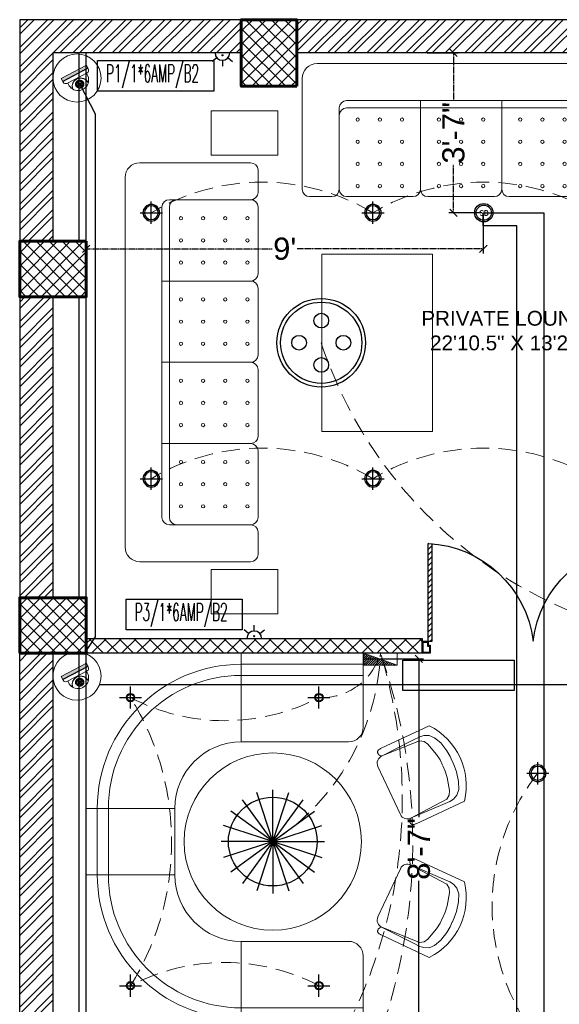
# Model space of a CAD drawing. Header units: inches. Extents: x 130606 to 158499, y 12149 to 19359.
# Tile 5 of 21: x 130668 to 130814, y 18086 to 18352. Entities that reach past the tile are written whole.
import ezdxf
from ezdxf.lldxf.tags import DXFTag

# ---------------------------------------------------------------- set-up
doc = ezdxf.new("R2010")
doc.units = ezdxf.units.IN
doc.header["$MEASUREMENT"] = 0
doc.header["$PDMODE"] = 34
for name, pattern in [('CONTINU', [0, 0]), ('DASH2', [0.375, 0.25, -0.125]), ('DASHED', [0.75, 0.5, -0.25]), ('HIDDEN', [0.375, 0.25, -0.125])]:
    doc.linetypes.add(name, pattern=pattern)
doc.layers.add('15w led', color=7, linetype='Continuous', true_color=0xe600e6)
for name, color, linetype, lineweight in [('6A UPS SOCKET', 5, 'Continuous', 30), ('CAT-6 CABLE', 200, 'CCTV', 25), ('FIRE CABLE', 1, 'FIRE', 30), ('FIRE DIM', 7, 'CONTINU', 25), ('PD_BRICK WALL_115', 134, 'Continuous', 30), ('PD_COLUMN', 2, 'Continuous', 60), ('PD_DOOR', 42, 'Continuous', 25), ('PD_ELEVATION_03', 80, 'Continuous', 25), ('PD_FURNITURE_LOOSE', 20, 'Continuous', 18), ('PD_HATCH', 45, 'Continuous', 9), ('PP-2C X 1.5 SQ.MM (P+N)+1C X 1.5 SQ.MM (E) CU FRLS PVC INSULATION WIRE EMERGENCY CONTROLLING', 1, 'DASH2', 0), ('PP-Electrical_Switchboard', 255, 'Continuous', 0), ('PP-ONE WAY RAW', 92, 'Continuous', 0), ('PP-Text_Switchboard', 7, 'Continuous', 0), ('SH-CCTV Dome', 6, 'Continuous', 30), ('SMOKE DEDUCTOR', 76, 'Continuous', 30), ("Text_6Amp. SockET's", 7, 'Continuous', 0)]:
    doc.layers.add(name, color=color, linetype=linetype, lineweight=lineweight)
doc.layers.add('PD_025_TEXT', color=61, linetype='Continuous')
doc.layers.add('PD_LIGHTING', color=23, linetype='Continuous')
doc.styles.add('elec', font='times.ttf')
doc.styles.add('JEET', font='micross.ttf')
doc.styles.add('Level 21$0$AA', font='romab___.ttf')
doc.styles.add('PL-TEXT', font='romans.shx', dxfattribs={"width": 0.5, "height": 10})
doc.styles.get("Standard").update_dxf_attribs({"font": 'arial.ttf', "height": 6})
doc.styles.add('style1', font='arial.ttf', dxfattribs={"height": 500})
doc.linetypes.add('CCTV', pattern='A,1.935533,["CCTV",elec,S=0.2,R=0,X=0,Y=-0.034003],0.006881,-0.395564', length=2.337978)
tags = doc.linetypes.add('FIRE', pattern='A,75.017253,-2.072766,["FIRE",JEET,S=18,R=0,X=0,Y=-8.880994],-46.618888,75.017253', length=198.72616).pattern_tags.tags
tags[6] = DXFTag(74, 10)
doc.dimstyles.new('ISO-10', dxfattribs={"dimtxt": 6, "dimasz": 2, "dimexe": 1.25, "dimexo": 0.625, "dimtad": 0, "dimtoh": 1, "dimdec": 0, "dimlunit": 4, "dimtxsty": 'Standard', "dimblk": 'OBLIQUE', "dimcen": 2.5, "dimclrd": 256, "dimclre": 256, "dimclrt": 256, "dimadec": 0, "dimazin": 0, "dimtfac": 1, "dimtdec": 1, "dimtmove": 1, "dimatfit": 3, "dimfxl": 25.4, "dimfxlon": 1, "dimlwd": -1, "dimarcsym": 1})
pattern_1 = [(45, (276111.2745, 44121.918), (-1.767766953, 1.767766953), []), (135, (276111.2745, 44121.918), (-1.767766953, -1.767766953), [])]

# ---------------------------------------------------------------- blocks, each defined once
blk = doc.blocks.new('door')
h = blk.add_hatch()
h.set_pattern_fill('ANSI31', color=251, scale=10, style=0)
h.set_pattern_definition([(45, (10752.127, -6120.4824), (-0.883883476, 0.883883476), [])])
edge = h.paths.add_edge_path()
edge.add_arc((-14403.84, -18781.42), 31.42, 180, 182.3452)
edge.add_line((-14435.23, -18782.7), (-14403.84, -18782.7))
edge.add_line((-14403.84, -18782.7), (-14403.84, -18781.42))
edge.add_line((-14403.84, -18781.42), (-14435.26, -18781.42))
h = blk.add_hatch()
h.set_pattern_fill('ANSI31', color=251, scale=10, style=0)
h.set_pattern_definition([(45, (10752.127, -6123.4768), (-0.883883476, 0.883883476), [])])
edge = h.paths.add_edge_path()
edge.add_arc((-14403.84, -18848.7), 31.42, 177.6548, 180, ccw=False)
edge.add_line((-14435.23, -18847.41), (-14403.84, -18847.41))
edge.add_line((-14403.84, -18847.41), (-14403.84, -18848.7))
edge.add_line((-14403.84, -18848.7), (-14435.26, -18848.7))
at = {"color": 251}
for p, q in [((-14403.84, -18781.42), (-14435.26, -18781.42)), ((-14403.84, -18780.13), (-14403.84, -18782.7)), ((-14403.84, -18782.7), (-14435.23, -18782.7)), ((-14403.84, -18847.41), (-14435.23, -18847.41)), ((-14403.84, -18849.98), (-14403.84, -18847.41)), ((-14403.84, -18848.7), (-14435.26, -18848.7))]:
    blk.add_line(p, q, dxfattribs=at)
for points in [[(-14399.98, -18782.06), (-14399.98, -18779.49), (-14403.84, -18779.49), (-14403.84, -18781.42), (-14402.55, -18781.42), (-14402.55, -18782.06), (-14399.98, -18782.06)], [(-14399.98, -18848.05), (-14399.98, -18850.62), (-14403.84, -18850.62), (-14403.84, -18848.7), (-14402.55, -18848.7), (-14402.55, -18848.05), (-14399.98, -18848.05)]]:
    blk.add_lwpolyline(points, dxfattribs=at)
for points in [[(-14400.24, -18781.8), (-14400.24, -18779.74), (-14403.58, -18779.74), (-14403.58, -18781.16), (-14402.3, -18781.16), (-14402.3, -18781.8)], [(-14400.24, -18848.31), (-14400.24, -18850.37), (-14403.58, -18850.37), (-14403.58, -18848.95), (-14402.3, -18848.95), (-14402.3, -18848.31)]]:
    blk.add_lwpolyline(points, close=True, dxfattribs=at)
for centre, radius, start, end in [((-14399.51, -18779.61), 35.79, 182.8848, 263.0539), ((-14399.87, -18850.35), 35.42, 96.4258, 177.3294)]:
    blk.add_arc(centre, radius, start, end, dxfattribs=at)
blk = doc.blocks.new('A$C57124B3B')
at = {"color": 251}
for p, q in [((45.6, 504.4), (45.6, 108.7)), ((664.8, 108.7), (664.8, 505.8))]:
    blk.add_line(p, q, dxfattribs=at)
for points in [[(100.1, 525.3), (95.1, 530.4), (90.5, 534.4), (86, 537.4), (81.9, 539.5), (78.1, 540.8), (74.6, 541.6), (71.3, 541.8), (68.3, 541.7), (65.6, 541.4), (63.1, 540.9), (60.9, 540.1), (58.9, 539.2), (57, 538), (55.4, 536.7), (53.9, 535.2), (52.5, 533.5), (51.2, 531.6), (50.1, 529.3), (49, 526.2), (47.9, 521.9), (47, 516.3), (46.1, 509.1), (45.8, 505.8)], [(100.1, 525.3), (91.7, 265), (90, 207.1), (95.2, 175.5), (111, 140.4), (142.7, 110.5), (197.1, 85.9), (269.1, 70.1), (318.3, 64.9), (356.9, 64.9)], [(610.4, 525.3), (618.8, 265), (620.6, 207.1), (615.3, 175.5), (599.5, 140.4), (567.9, 110.5), (513.4, 85.9), (441.4, 70.1), (392.2, 64.9), (353.6, 64.9)], [(610.4, 525.3), (615.4, 530.4), (620.1, 534.4), (624.5, 537.4), (628.6, 539.5), (632.4, 540.8), (636, 541.6), (639.2, 541.8), (642.2, 541.7), (644.9, 541.4), (647.4, 540.9), (649.6, 540.1), (651.7, 539.2), (653.5, 538), (655.1, 536.7), (656.6, 535.2), (658, 533.5), (659.3, 531.6), (660.5, 529.3), (661.5, 526.2), (662.6, 521.9), (663.5, 516.3), (664.4, 509.1), (664.8, 505.8)]]:
    blk.add_lwpolyline(points, dxfattribs=at)
blk.add_lwpolyline([(353.4, 143.9), (309.5, 143.9), (260.3, 150.9), (165.5, 175.5), (135.6, 193), (116.3, 221.1), (100.2, 522.3, -0.429937), (157.5, 582.7), (552.9, 582.7, -0.429937), (610.2, 522.3), (594.1, 221.1), (574.7, 193), (544.9, 175.5), (450, 150.9), (400.9, 143.9), (356.9, 143.9)], format="xyb", dxfattribs=at)
blk.add_arc((355.2, 498.7), 498, 231.56297, 308.43703, dxfattribs=at)
blk = doc.blocks.new('FIXEDSEATING012')
at = {"color": 251}
for p, q in [((0, 0), (0, -102)), ((75, 0), (0, 0)), ((42, -24), (42, 0)), ((75, -3), (75, 0)), ((75, -3), (42, -3)), ((75, -20), (75, -3)), ((42, -6), (75, -6)), ((42, -24), (71, -24)), ((24, -42), (0, -42)), ((3, -42), (3, -60)), ((6, -42), (6, -60)), ((24, -42), (24, -60)), ((24, -60), (0, -60)), ((42, -78), (71, -78)), ((42, -78), (42, -102)), ((75, -102), (75, -82)), ((42, -96), (75, -96)), ((75, -99), (42, -99)), ((75, -102), (0, -102))]:
    blk.add_line(p, q, dxfattribs=at)
blk.add_circle((50.51, -51), 24, dxfattribs=at)
for centre, radius, start, end in [((42, -42), 39, 90, 180), ((42, -42), 36, 90, 180), ((71, -20), 4, 270, 0), ((42, -42), 18, 90, 180), ((42, -60), 39, 180, 270), ((42, -60), 36, 180, 270), ((42, -60), 18, 180, 270), ((71, -82), 4, 0, 90)]:
    blk.add_arc(centre, radius, start, end, dxfattribs=at)
at = {"color": 251, "extrusion": (0, 0, -1), "yscale": 0.03640297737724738, "zscale": -0.03640297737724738}
for p, xscale, rotation in [((-95.77, -16.47), 0.03640297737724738, 245), ((-95.77, -85.53), -0.03640297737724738, 295)]:
    blk.add_blockref('A$C57124B3B', p, dxfattribs=dict(at, xscale=xscale, rotation=rotation))
blk = doc.blocks.new('ghfhgfh')
at = {"color": 251}
for p, q in [((133107.64, 19586.52), (133207.64, 19586.52)), ((133103.64, 19552.52), (133103.64, 19582.52)), ((133211.64, 19582.52), (133211.64, 19552.52)), ((133211.64, 19582.52), (133211.64, 19552.52)), ((133113.64, 19552.52), (133113.64, 19574.52)), ((133199.64, 19576.52), (133115.64, 19576.52)), ((133115.64, 19574.52), (133199.64, 19574.52)), ((133135.64, 19576.52), (133135.64, 19552.52)), ((133157.64, 19576.52), (133157.64, 19552.52)), ((133179.64, 19576.52), (133179.64, 19552.52)), ((133201.64, 19574.52), (133201.64, 19552.52)), ((133111.64, 19550.52), (133105.64, 19550.52)), ((133133.64, 19550.52), (133115.64, 19550.52)), ((133155.64, 19550.52), (133137.64, 19550.52)), ((133159.64, 19550.52), (133177.64, 19550.52)), ((133181.64, 19550.52), (133199.64, 19550.52)), ((133203.64, 19550.52), (133209.64, 19550.52))]:
    blk.add_line(p, q, dxfattribs=at)
for centre in [(133118.64, 19571.38), (133124.64, 19571.38), (133130.64, 19571.38), (133140.64, 19571.38), (133146.64, 19571.38), (133152.64, 19571.38), (133162.64, 19571.38), (133168.64, 19571.38), (133174.64, 19571.38), (133184.64, 19571.38), (133190.64, 19571.38), (133196.64, 19571.38), (133118.64, 19565.38), (133124.64, 19565.38), (133130.64, 19565.38), (133140.64, 19565.38), (133146.64, 19565.38), (133152.64, 19565.38), (133162.64, 19565.38), (133168.64, 19565.38), (133174.64, 19565.38), (133184.64, 19565.38), (133190.64, 19565.38), (133196.64, 19565.38), (133118.64, 19559.38), (133124.64, 19559.38), (133130.64, 19559.38), (133140.64, 19559.38), (133146.64, 19559.38), (133152.64, 19559.38), (133162.64, 19559.38), (133168.64, 19559.38), (133174.64, 19559.38), (133184.64, 19559.38), (133190.64, 19559.38), (133196.64, 19559.38), (133118.64, 19553.38), (133124.64, 19553.38), (133130.64, 19553.38), (133140.64, 19553.38), (133146.64, 19553.38), (133152.64, 19553.38), (133162.64, 19553.38), (133168.64, 19553.38), (133174.64, 19553.38), (133184.64, 19553.38), (133190.64, 19553.38), (133196.64, 19553.38)]:
    blk.add_circle(centre, 0.442, dxfattribs=at)
for centre, radius, start, end in [((133107.64, 19582.52), 4, 90, 180), ((133207.64, 19582.52), 4, 0, 90), ((133115.64, 19574.52), 2, 90, 180), ((133115.64, 19572.52), 2, 90, 180), ((133199.64, 19574.52), 2, 0, 90), ((133199.64, 19572.52), 2, 0, 90), ((133105.64, 19552.52), 2, 180, 270), ((133111.64, 19552.52), 2, 270, 0), ((133115.64, 19552.52), 2, 180, 270), ((133133.64, 19552.52), 2, 270, 0), ((133137.64, 19552.52), 2, 180, 270), ((133155.64, 19552.52), 2, 270, 0), ((133159.64, 19552.52), 2, 180, 270), ((133177.64, 19552.52), 2, 270, 0), ((133181.64, 19552.52), 2, 180, 270), ((133199.64, 19552.52), 2, 270, 0), ((133203.64, 19552.52), 2, 180, 270), ((133209.64, 19552.52), 2, 270, 0)]:
    blk.add_arc(centre, radius, start, end, dxfattribs=at)
blk = doc.blocks.new('3SEATER445')
at = {"color": 251}
for p, q in [((-31.85, 36), (-37.85, 36)), ((-9.85, 36), (-27.85, 36)), ((-5.85, 36), (12.15, 36)), ((16.15, 36), (34.15, 36)), ((38.15, 36), (44.15, 36)), ((-39.85, 4), (-39.85, 34)), ((-29.85, 12), (-29.85, 34)), ((-7.85, 10), (-7.85, 34)), ((14.15, 10), (14.15, 34)), ((36.15, 34), (36.15, 12)), ((46.15, 34), (46.15, 4)), ((34.15, 12), (-27.85, 12)), ((-27.85, 10), (34.15, 10)), ((42.15, 0), (-35.85, 0))]:
    blk.add_line(p, q, dxfattribs=at)
for centre in [(-24.85, 33.14), (-18.85, 33.14), (-12.85, 33.14), (-2.85, 33.14), (3.15, 33.14), (9.15, 33.14), (19.15, 33.14), (25.15, 33.14), (31.15, 33.14), (-24.85, 27.14), (-18.85, 27.14), (-12.85, 27.14), (-2.85, 27.14), (3.15, 27.14), (9.15, 27.14), (19.15, 27.14), (25.15, 27.14), (31.15, 27.14), (-24.85, 21.14), (-18.85, 21.14), (-12.85, 21.14), (-2.85, 21.14), (3.15, 21.14), (9.15, 21.14), (19.15, 21.14), (25.15, 21.14), (31.15, 21.14), (-24.85, 15.14), (-18.85, 15.14), (-12.85, 15.14), (-2.85, 15.14), (3.15, 15.14), (9.15, 15.14), (19.15, 15.14), (25.15, 15.14), (31.15, 15.14)]:
    blk.add_circle(centre, 0.442, dxfattribs=at)
for centre, radius, start, end in [((-37.85, 34), 2, 90, 180), ((-31.85, 34), 2, 0, 90), ((-27.85, 34), 2, 90, 180), ((-9.85, 34), 2, 0, 90), ((-5.85, 34), 2, 90, 180), ((12.15, 34), 2, 0, 90), ((16.15, 34), 2, 90, 180), ((34.15, 34), 2, 360, 90), ((38.15, 34), 2, 90, 180), ((44.15, 34), 2, 360, 90), ((-27.85, 14), 2, 180, 270), ((34.15, 14), 2, 270, 0), ((-27.85, 12), 2, 180, 270), ((34.15, 12), 2, 270, 0), ((-35.85, 4), 4, 180, 270), ((42.15, 4), 4, 270, 360)]:
    blk.add_arc(centre, radius, start, end, dxfattribs=at)
blk = doc.blocks.new('DSGJHFGDHSDF DGH D')
at = {"layer": 'PD_FURNITURE_LOOSE', "color": 251}
for points in [[(-60.65, -12.78), (-78.65, -12.78), (-78.65, -24.78), (-60.65, -24.78)], [(60.65, -12.78), (78.65, -12.78), (78.65, -24.78), (60.65, -24.78)], [(-18.75, -99.56), (-48.75, -99.56), (-48.75, -51.56), (-18.75, -51.56)], [(18.75, -99.56), (48.75, -99.56), (48.75, -51.56), (18.75, -51.56)], [(-60.65, -148.9), (-78.65, -148.9), (-78.65, -136.9), (-60.65, -136.9)]]:
    blk.add_lwpolyline(points, close=True, dxfattribs=at)
blk.add_blockref('ghfhgfh', (-133157.64, -19586.52), dxfattribs=at)
at = {"layer": 'PD_FURNITURE_LOOSE', "color": 251, "rotation": 90}
blk.add_blockref('ghfhgfh', (19484.54, -133238.48), dxfattribs=at)
at = {"layer": 'PD_FURNITURE_LOOSE', "color": 251, "xscale": -1, "rotation": 90}
blk.add_blockref('3SEATER445', (100.35, -70.76), dxfattribs=at)
blk = doc.blocks.new('Ar plan')
at = {"layer": 'PD_HATCH'}
h = blk.add_hatch(dxfattribs=at)
h.set_pattern_fill('ANSI32', color=251, scale=10)
h.set_pattern_definition([(45, (130673.841, 17518.1774), (-2.65165, 2.65165), []), (45, (130675.6088, 17518.1774), (-2.65165, 2.65165), [])])
h.paths.add_polyline_path([(130676.99, 17560.93), (130667.99, 17560.93), (130667.99, 17479.43), (130676.99, 17479.43)])
h.paths.add_polyline_path([(131038.49, 17413.43), (130868.99, 17413.43), (130868.99, 17404.43), (131038.49, 17404.43)])
h.paths.add_polyline_path([(131222.99, 17413.43), (131053.49, 17413.43), (131053.49, 17404.43), (131222.99, 17404.43)])
h.paths.add_polyline_path([(130676.99, 18277.43), (130667.99, 18277.43), (130667.99, 18195.93), (130676.99, 18195.93)])
h.paths.add_polyline_path([(130676.99, 18180.93), (130667.99, 18180.93), (130667.99, 18040.93), (130676.99, 18040.93)])
h.paths.add_polyline_path([(130676.99, 18025.93), (130667.99, 18025.93), (130667.99, 17885.93), (130676.99, 17885.93)])
h.paths.add_polyline_path([(130676.99, 17870.93), (130667.99, 17870.93), (130667.99, 17730.93), (130676.99, 17730.93)])
h.paths.add_polyline_path([(130676.99, 17715.93), (130667.99, 17715.93), (130667.99, 17575.93), (130676.99, 17575.93)])
h.paths.add_polyline_path([(131768.99, 18352.43), (131602.49, 18352.43), (131602.49, 18343.43), (131768.99, 18343.43)])
h.paths.add_polyline_path([(131587.49, 18352.43), (131422.49, 18352.43), (131422.49, 18343.43), (131587.49, 18343.43)])
h.paths.add_polyline_path([(131407.49, 18352.43), (131237.99, 18352.43), (131237.99, 18343.43), (131407.49, 18343.43)])
h.paths.add_polyline_path([(131222.99, 18352.43), (131053.49, 18352.43), (131053.49, 18343.43), (131222.99, 18343.43)])
h.paths.add_polyline_path([(130853.99, 18352.43), (130742.99, 18352.43), (130742.99, 18343.43), (130853.99, 18343.43)])
h.paths.add_polyline_path([(130727.99, 18352.43), (130667.99, 18352.43), (130667.99, 18292.43), (130676.99, 18292.43), (130676.99, 18343.43), (130727.99, 18343.43)])
h.paths.add_polyline_path([(130676.99, 17464.43), (130667.99, 17464.43), (130667.99, 17404.43), (130727.99, 17404.43), (130727.99, 17413.43), (130676.99, 17413.43)])
h.paths.add_polyline_path([(130853.99, 17413.43), (130742.99, 17413.43), (130742.99, 17404.43), (130853.99, 17404.43)])
h.paths.add_polyline_path([(131262.74, 17413.43), (131237.99, 17413.43), (131237.99, 17404.43), (131262.74, 17404.43)])
h.paths.add_polyline_path([(131407.49, 17413.43), (131382.74, 17413.43), (131382.74, 17404.43), (131407.49, 17404.43)])
h.paths.add_polyline_path([(131444.99, 17413.43), (131422.49, 17413.43), (131422.49, 17404.43), (131444.99, 17404.43)])
h.paths.add_polyline_path([(131587.49, 17413.43), (131564.99, 17413.43), (131564.99, 17404.43), (131587.49, 17404.43)])
h.paths.add_polyline_path([(131624.99, 17413.43), (131602.49, 17413.43), (131602.49, 17404.43), (131624.99, 17404.43)])
h.paths.add_polyline_path([(131768.99, 17413.43), (131744.99, 17413.43), (131744.99, 17404.43), (131768.99, 17404.43)])
h.paths.add_polyline_path([(131783.99, 17422.43), (131774.99, 17422.43)])
h.paths.add_polyline_path([(131783.99, 17560.93), (131774.99, 17560.93), (131774.99, 17422.43), (131783.99, 17422.43)])
h.paths.add_polyline_path([(131783.99, 17715.93), (131774.99, 17715.93), (131774.99, 17575.93), (131783.99, 17575.93)])
h.paths.add_polyline_path([(131783.99, 18025.93), (131774.99, 18025.93), (131774.99, 17730.93), (131783.99, 17730.93)])
h.paths.add_polyline_path([(131783.99, 18334.43), (131774.99, 18334.43), (131774.99, 18195.93), (131783.99, 18195.93)])
h.paths.add_polyline_path([(131765.99, 18192.93), (131660.99, 18192.93), (131660.99, 18183.93), (131765.99, 18183.93)])
h.paths.add_polyline_path([(131660.99, 18180.93), (131651.99, 18180.93), (131651.99, 18102.93), (131660.99, 18102.93)])
h.paths.add_polyline_path([(131651.99, 18192.93), (131579.99, 18192.93), (131579.99, 18183.93), (131651.99, 18183.93)])
h.paths.add_polyline_path([(131579.99, 18180.93), (131570.99, 18180.93), (131570.99, 18102.93), (131579.99, 18102.93)])
h.paths.add_polyline_path([(131570.99, 18192.93), (131489.99, 18192.93), (131489.99, 18090.93), (131516.99, 18090.93), (131516.99, 18099.93), (131498.99, 18099.93), (131498.99, 18183.93), (131570.99, 18183.93)])
h.paths.add_polyline_path([(131570.99, 18099.93), (131552.99, 18099.93), (131552.99, 18090.93), (131570.99, 18090.93)], flags=17)
h.paths.add_polyline_path([(131597.99, 18099.93), (131579.99, 18099.93), (131579.99, 18090.93), (131597.99, 18090.93)])
h.paths.add_polyline_path([(131651.99, 18099.93), (131633.99, 18099.93), (131633.99, 18090.93), (131651.99, 18090.93)])
h.paths.add_polyline_path([(131660.99, 18090.93), (131651.99, 18090.93), (131651.99, 18027.93), (131660.99, 18027.93)])
h.paths.add_polyline_path([(131783.99, 18041.93), (131774.99, 18041.93), (131774.99, 18040.93), (131783.99, 18040.93)])
h.paths.add_polyline_path([(131783.99, 18180.93), (131774.99, 18180.93), (131774.99, 18161.93), (131783.99, 18161.93)])
h.paths.add_polyline_path([(130905.74, 18343.43), (130905.74, 18352.43), (130868.99, 18352.43), (130868.99, 18343.43)])
h.paths.add_polyline_path([(131001.74, 18352.43), (131001.74, 18343.43), (131038.49, 18343.43), (131038.49, 18352.43)])
h = blk.add_hatch(dxfattribs=at)
h.set_pattern_fill('ANSI37', color=251, scale=20)
h.set_pattern_definition(pattern_1)
h.paths.add_polyline_path([(130742.99, 18352.43), (130727.99, 18352.43), (130727.99, 18334.43), (130742.99, 18334.43)])
h = blk.add_hatch(dxfattribs=at)
h.set_pattern_fill('ANSI37', color=251, scale=20)
h.set_pattern_definition(pattern_1)
h.paths.add_polyline_path([(130667.99, 18292.43), (130667.99, 18277.43), (130685.99, 18277.43), (130685.99, 18292.43)])
h = blk.add_hatch(dxfattribs=at)
h.set_pattern_fill('ANSI37', color=251, scale=20)
h.set_pattern_definition(pattern_1)
h.paths.add_polyline_path([(130667.99, 18180.93), (130667.99, 18195.93), (130685.99, 18195.93), (130685.99, 18180.93)])
h = blk.add_hatch(dxfattribs=at)
h.set_pattern_fill('ANSI37', color=251, scale=23)
h.paths.add_polyline_path([(130776.98, 18184.93), (130685.99, 18184.93), (130685.99, 18180.93), (130776.98, 18180.93)])
h.paths.add_polyline_path([(130926.94, 18180.93), (130926.94, 18184.93), (130836.92, 18184.93), (130836.92, 18180.93)])
at = {"layer": 'PD_BRICK WALL_115', "color": 251, "lineweight": 30}
for p, q in [((130905.74, 18352.43), (130667.99, 18352.43)), ((130667.99, 18352.43), (130667.99, 18195.93)), ((130727.99, 18343.43), (130676.99, 18343.43)), ((130676.99, 18343.43), (130676.99, 18292.43)), ((130853.99, 18343.43), (130742.99, 18343.43)), ((130676.99, 18277.43), (130676.99, 18195.93)), ((130667.99, 18040.93), (130667.99, 18180.93)), ((130676.99, 18180.93), (130676.99, 18040.93))]:
    blk.add_line(p, q, dxfattribs=at)
at = {"layer": 'PD_COLUMN', "color": 251}
for points in [[(130742.99, 18334.43), (130727.99, 18334.43), (130727.99, 18352.43), (130742.99, 18352.43)], [(130685.99, 18292.43), (130685.99, 18277.43), (130667.99, 18277.43), (130667.99, 18292.43)], [(130667.99, 18180.93), (130667.99, 18195.93), (130685.99, 18195.93), (130685.99, 18180.93)]]:
    blk.add_lwpolyline(points, close=True, dxfattribs=at)
at = {"layer": 'PD_ELEVATION_03', "color": 251}
for points in [[(130683.99, 18343.43), (130683.99, 18292.43), (130685.99, 18292.43), (130685.99, 18343.43)], [(130683.99, 18277.5), (130683.99, 18195.93), (130685.99, 18195.93), (130685.99, 18277.5)], [(130685.99, 18184.93), (130776.97, 18184.93), (130776.97, 18180.93), (130685.99, 18180.93)], [(130683.99, 18180.93), (130683.99, 18040.93), (130685.99, 18040.93), (130685.99, 18180.93)]]:
    blk.add_lwpolyline(points, close=True, dxfattribs=at)
at = {"layer": 'PD_FURNITURE_LOOSE', "color": 251}
blk.add_line((130685.99, 18123.43), (130685.99, 18141.43), dxfattribs=at)
at = {"layer": 'PD_DOOR', "color": 251, "ltscale": 25, "xscale": -0.842675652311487, "yscale": 0.842675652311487, "zscale": 0.842675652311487, "rotation": 89.99999999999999}
blk.add_blockref('door', (114951.95, 6046.41), dxfattribs=at)
at = {"layer": 'PD_FURNITURE_LOOSE', "color": 251}
for name, p in [('DSGJHFGDHSDF DGH D', (130798.49, 18340.53)), ('FIXEDSEATING012', (130685.99, 18180.93))]:
    blk.add_blockref(name, p, dxfattribs=at)
at = {"layer": 'PD_025_TEXT', "color": 251, "insert": (130719.42, 18273.6), "char_height": 4, "width": 162.9076, "attachment_point": 1, "style": 'style1'}
blk.add_mtext('\\pi57.289;PRIVATE LOUNGE\\P\\pi59.663;22\'10.5" X 13\'2.5"', dxfattribs=at)
blk = doc.blocks.new('PENDANT LIGHT')
for q in [(-0.1, 13.93), (-8.33, 11.26), (-4.42, 13.24), (4.23, 13.24), (8.13, 11.26), (-11.42, 8.16), (11.23, 8.16), (-13.41, 4.26), (13.22, 4.26), (-14.1, -0.07), (-13.41, -4.4), (-11.42, -8.3), (-8.33, -11.4), (-4.42, -13.39), (-0.1, -14.07), (4.23, -13.39), (8.13, -11.4), (11.23, -8.3), (13.22, -4.4), (13.9, -0.07)]:
    blk.add_line((-0.1, -0.07), q)
blk.add_circle((-0.1, -0.07), 12)
blk = doc.blocks.new('ight 18w')
at = {"lineweight": 25}
for p, q in [((0, 6), (0, -6)), ((6, 0), (-6, 0))]:
    blk.add_line(p, q, dxfattribs=at)
for radius in [4.5, 3.75]:
    blk.add_circle((0, 0), radius, dxfattribs=at)
blk = doc.blocks.new('GFHFGSDF')
at = {"lineweight": 25}
for p, q in [((0, -3), (0, 3)), ((-3, 0), (3, 0))]:
    blk.add_line(p, q, dxfattribs=at)
for radius in [1.12, 0.938]:
    blk.add_circle((0, 0), radius, dxfattribs=at)
blk = doc.blocks.new('PENDANT 45')
at = {"layer": 'PD_LIGHTING'}
for centre, radius in [((0, 0), 12), ((0, 0), 11), ((0, 6), 2), ((-6, 0), 2), ((6, 0), 2), ((0, -6), 2)]:
    blk.add_circle(centre, radius, dxfattribs=at)
blk = doc.blocks.new('PP-SWITCH BOARD P')
at = {"layer": 'PP-Electrical_Switchboard', "color": 6}
for p, q in [((0, -114.3), (82.5, 114.3)), ((82.5, 114.3), (0, 114.3)), ((0, 114.3), (0, -114.3)), ((82.5, -114.3), (82.5, 114.3)), ((0, -114.3), (82.5, -114.3))]:
    blk.add_line(p, q, dxfattribs=at)
at = {"layer": 'PP-Electrical_Switchboard', "color": 1, "lineweight": 25, "ltscale": 30}
for p, q in [((82.5, 53.4), (66.4, 69.6)), ((82.5, 68.9), (70.5, 81)), ((82.5, 84.5), (74.6, 92.4)), ((82.5, 100), (78.7, 103.8)), ((82.5, -39.7), (41.7, 1.1)), ((82.5, -24.2), (45.8, 12.5)), ((82.5, -8.7), (49.9, 23.9)), ((82.5, 6.8), (54, 35.3)), ((82.5, 22.4), (58.1, 46.7)), ((82.5, 37.9), (62.3, 58.2)), ((63.9, -114.3), (17, -67.3)), ((79.5, -114.3), (21.1, -55.9)), ((82.5, -101.8), (25.2, -44.5)), ((82.5, -86.3), (29.3, -33.1)), ((82.5, -70.8), (33.4, -21.7)), ((82.5, -55.3), (37.6, -10.3)), ((1.8, -114.3), (0.5, -113)), ((17.4, -114.3), (4.6, -101.5)), ((32.9, -114.3), (8.7, -90.1)), ((48.4, -114.3), (12.8, -78.7))]:
    blk.add_line(p, q, dxfattribs=at)
blk = doc.blocks.new('CCTV')
at = {"layer": 'SH-CCTV Dome', "lineweight": 25}
blk.add_hatch(color=1, dxfattribs=at).paths.add_polyline_path([(7, 62.3, -1), (-3.4, 62.3, -1)])
at = {"layer": 'SH-CCTV Dome'}
blk.add_hatch(color=1, dxfattribs=at).paths.add_polyline_path([(-64.3, 0), (-64.3, 15.9), (64.3, 15.9), (64.3, 0)])
at = {"layer": 'SH-CCTV Dome', "color": 1}
blk.add_line((-64.3, 15.9), (64.3, 15.9), dxfattribs=at)
at = {"layer": 'SH-CCTV Dome', "color": 1, "lineweight": 0}
blk.add_lwpolyline([(-64.3, 0), (64.3, 0), (64.3, 19.2, 0.414214), (51.7, 31.9), (-51.7, 31.9, 0.414214), (-64.3, 19.2)], format="xyb", close=True, dxfattribs=at)
blk.add_circle((0, 31.9), 108.6, dxfattribs=at)
at = {"layer": 'SH-CCTV Dome', "color": 1, "lineweight": 25}
for centre, radius in [((-14.8, 62.6), 1.05), ((-14.8, 60.5), 1.05), ((-14.6, 64.7), 1.05), ((-14.5, 58.5), 1.05), ((-14.1, 66.7), 1.05), ((-13.9, 56.5), 1.05), ((-13.4, 68.6), 1.05), ((-13.1, 54.6), 1.05), ((-12.5, 70.5), 1.05), ((-12.1, 52.7), 1.05), ((-11.3, 72.2), 1.05), ((-10.9, 51.1), 1.05), ((1.8, 62.3), 13), ((-9.5, 74.3), 1.05), ((-9.5, 49.6), 1.05), ((-7.9, 75.6), 1.05), ((-7.9, 48.2), 1.05), ((-6.1, 76.7), 1.05), ((-6.1, 47.1), 1.05), ((-4.3, 77.6), 1.05), ((-4.3, 46.2), 1.05), ((1.8, 62.3), 6.46), ((1.8, 62.3), 5.21), ((-2.3, 45.5), 1.05), ((-2.3, 78.3), 1.05), ((-0.3, 78.7), 1.05), ((-0.3, 45.1), 1.05), ((1.8, 45), 1.05), ((1.8, 78.9), 1.05), ((3.9, 78.8), 1.05), ((3.9, 45), 1.05), ((5.9, 78.4), 1.05), ((5.9, 45.4), 1.05), ((7.9, 77.9), 1.05), ((7.9, 46), 1.05), ((9.8, 77), 1.05), ((9.8, 46.8), 1.05), ((11.6, 47.8), 1.05), ((11.6, 76), 1.05), ((13.3, 74.7), 1.05), ((13.2, 49.1), 1.05), ((14.7, 73.3), 1.05), ((14.7, 50.5), 1.05), ((16, 71.6), 1.05), ((16, 52.2), 1.05), ((17.1, 69.9), 1.05), ((17.1, 53.9), 1.05), ((18, 68), 1.05), ((18, 55.8), 1.05), ((18.6, 66), 1.05), ((18.6, 57.8), 1.05), ((19, 64), 1.05), ((19, 59.8), 1.05), ((19.1, 61.9), 1.05)]:
    blk.add_circle(centre, radius, dxfattribs=at)
at = {"layer": 'SH-CCTV Dome', "color": 1, "lineweight": 0}
for centre, radius, start, end in [((0, 41.6), 48, 348.2438, 191.7562), ((3.5, 73.1), 38.5, 178.0594, 349.4105), ((3.5, 73.1), 37.4, 176.2094, 351.2605)]:
    blk.add_arc(centre, radius, start, end, dxfattribs=at)
blk = doc.blocks.new('SMOKE D')
at = {"layer": 'SMOKE DEDUCTOR'}
blk.add_circle((0, 0), 80, dxfattribs=at)
at = {"layer": 'SMOKE DEDUCTOR', "lineweight": 25}
blk.add_circle((0, 0), 66, dxfattribs=at)
at = {"layer": 'SMOKE DEDUCTOR', "color": 7, "lineweight": 25, "insert": (3, -2.7, 0), "char_height": 44.406, "attachment_point": 5, "style": 'Level 21$0$AA'}
blk.add_mtext('{\\Fromand.shx|c0;SD}', dxfattribs=at)
blk = doc.blocks.new('_OBLIQUE')
at = {"color": 0, "linetype": 'ByBlock'}
blk.add_line((-0.5, -0.5), (0.5, 0.5), dxfattribs=at)
blk = doc.blocks.new('*D292')
at = {"layer": 'Defpoints', "color": 0, "transparency": 16777216}
for p in [(130793.5, 18300.16), (130793.5, 18290.4), (130685.99, 18281.48)]:
    blk.add_point(p, dxfattribs=at)
at = {"layer": 'FIRE DIM', "lineweight": -2, "transparency": 16777216}
for p, q in [((130793.5, 18299.54), (130793.5, 18289.15)), ((130685.99, 18282.11), (130685.99, 18291.65))]:
    blk.add_line(p, q, dxfattribs=at)
at = {"layer": 'FIRE DIM', "linetype": 'HIDDEN', "transparency": 16777216}
for p, q in [((130685.99, 18290.4), (130736.36, 18290.4)), ((130793.5, 18290.4), (130743.13, 18290.4))]:
    blk.add_line(p, q, dxfattribs=at)
at = {"layer": 'FIRE DIM', "transparency": 16777216, "xscale": 2, "yscale": 2, "zscale": 2, "rotation": 180}
blk.add_blockref('_OBLIQUE', (130685.99, 18290.4), dxfattribs=at)
at = {"layer": 'FIRE DIM', "transparency": 16777216, "xscale": 2, "yscale": 2, "zscale": 2}
blk.add_blockref('_OBLIQUE', (130793.5, 18290.4), dxfattribs=at)
at = {"layer": 'FIRE DIM', "transparency": 16777216, "insert": (130739.74, 18290.4), "char_height": 6, "attachment_point": 5}
blk.add_mtext("9'", dxfattribs=at)
blk = doc.blocks.new('*D293')
at = {"layer": 'Defpoints', "color": 0, "transparency": 16777216}
for p in [(130777.66, 18343.43), (130785.43, 18343.43), (130793.62, 18300.18)]:
    blk.add_point(p, dxfattribs=at)
at = {"layer": 'FIRE DIM', "lineweight": -2, "transparency": 16777216}
for p, q in [((130778.29, 18343.43), (130786.68, 18343.43)), ((130792.99, 18300.18), (130784.18, 18300.18))]:
    blk.add_line(p, q, dxfattribs=at)
at = {"layer": 'FIRE DIM', "linetype": 'HIDDEN', "transparency": 16777216}
for p, q in [((130785.43, 18343.43), (130785.43, 18330.4)), ((130785.43, 18300.18), (130785.43, 18313.2))]:
    blk.add_line(p, q, dxfattribs=at)
at = {"layer": 'FIRE DIM', "transparency": 16777216, "xscale": 2, "yscale": 2, "zscale": 2}
for p, rotation in [((130785.43, 18343.43), 90), ((130785.43, 18300.18), 270)]:
    blk.add_blockref('_OBLIQUE', p, dxfattribs=dict(at, rotation=rotation))
at = {"layer": 'FIRE DIM', "transparency": 16777216, "insert": (130785.43, 18321.8), "char_height": 6, "attachment_point": 5, "rotation": 90}
blk.add_mtext('3\'-7"', dxfattribs=at)
blk = doc.blocks.new('*D307')
at = {"layer": 'Defpoints', "color": 0, "transparency": 16777216}
for p in [(130760.99, 18179.43), (130776.08, 18179.43), (130802.26, 18076.43)]:
    blk.add_point(p, dxfattribs=at)
at = {"layer": 'FIRE DIM', "lineweight": -2, "transparency": 16777216}
for p, q in [((130761.62, 18179.43), (130777.33, 18179.43)), ((130801.48, 18076.43), (130774.83, 18076.43))]:
    blk.add_line(p, q, dxfattribs=at)
at = {"layer": 'FIRE DIM', "transparency": 16777216}
for p, q in [((130776.08, 18179.43), (130776.08, 18136.53)), ((130776.08, 18076.43), (130776.08, 18119.32))]:
    blk.add_line(p, q, dxfattribs=at)
at = {"layer": 'FIRE DIM', "transparency": 16777216, "xscale": 2, "yscale": 2, "zscale": 2}
for p, rotation in [((130776.08, 18179.43), 90), ((130776.08, 18076.43), 270)]:
    blk.add_blockref('_OBLIQUE', p, dxfattribs=dict(at, rotation=rotation))
at = {"layer": 'FIRE DIM', "transparency": 16777216, "insert": (130776.08, 18127.93), "char_height": 6, "attachment_point": 5, "rotation": 90}
blk.add_mtext('8\'-7"', dxfattribs=at)
blk = doc.blocks.new('6A UPS SOCKET')
at = {"layer": '6A UPS SOCKET'}
for p, q in [((0, 48.9), (0, 88)), ((-37.3, 31.7), (-67.1, 57)), ((-48.9, 0), (48.9, 0)), ((37.3, 31.7), (67.1, 57))]:
    blk.add_line(p, q, dxfattribs=at)
blk.add_circle((-0.3, 15.6), 3.91, dxfattribs=at)
blk.add_arc((0, 0), 48.9, 0, 180, dxfattribs=at)

msp = doc.modelspace()

# ---------------------------------------------------------------- linework, layer by layer
at = {"layer": 'CAT-6 CABLE', "ltscale": 5}
for points in [[(130684.26, 18334.97), (130688.38, 18326.92), (130688.38, 18185.41), (130685.51, 18180.94)], [(130938.63, 18198.08), (130938.63, 18172.39), (130689.68, 18172.39)]]:
    msp.add_lwpolyline(points, dxfattribs=at)
at = {"layer": 'FIRE CABLE', "ltscale": 0.2}
msp.add_lwpolyline([(130737.12, 17944.33), (130737.12, 18076.45), (130802.56, 18076.45), (130802.56, 18296.58), (130793.5, 18296.58), (130793.5, 18300.16), (130809.85, 18300.16), (130809.85, 18076.23), (130946.32, 18076.23), (130946.32, 18153.45), (131097.33, 18153.45), (131097.33, 18291.97), (131112.44, 18291.97), (131112.44, 18195.71), (131184.96, 18195.71), (131184.96, 18076.51), (131145.52, 18076.51), (131145.52, 17959.06), (131034.4, 17959.06), (131034.4, 17946.98)], dxfattribs=at)
at = {"layer": 'PP-2C X 1.5 SQ.MM (P+N)+1C X 1.5 SQ.MM (E) CU FRLS PVC INSULATION WIRE EMERGENCY CONTROLLING', "linetype": 'DASHED', "ltscale": 10}
for centre, radius, start, end in [((130862.65, 18302.33), 119.05, 198.2901, 260.4579), ((130701.49, 18183.76), 64.22, 303.0384, 357.4677), ((130619.05, 18129.55), 155.34, 319.177, 19.3135), ((130854.53, 18112.43), 58.64, 142.1255, 217.8745), ((130848.04, 18187.07), 199.16, 258.4723, 338.8103)]:
    msp.add_arc(centre, radius, start, end, dxfattribs=at)
at = {"layer": 'PP-ONE WAY RAW', "linetype": 'DASHED', "ltscale": 10}
for centre, radius, start, end in [((130733.62, 18249.94), 58.51, 59.1543, 120.8457), ((130793.62, 18249.94), 58.51, 59.1543, 120.8457), ((130733.62, 18177.94), 58.51, 59.1543, 120.8457), ((130793.62, 18177.94), 58.51, 59.1543, 120.8457), ((130749.75, 18185.43), 16.52, 267.357, 344.1865), ((130637.53, 18141.56), 134.03, 326.2663, 17.0796), ((130635.19, 18129.93), 73.93, 328.1609, 31.8391), ((130723.49, 18217.63), 54.97, 242.3628, 297.6372), ((130723.49, 18042.23), 54.97, 62.3628, 117.6372)]:
    msp.add_arc(centre, radius, start, end, dxfattribs=at)
at = {"layer": 'PP-Text_Switchboard', "color": 145, "lineweight": 25}
msp.add_lwpolyline([(130771.68, 18179.09), (130801.84, 18179.09), (130801.84, 18170.82), (130771.68, 18170.82)], close=True, dxfattribs=at)
at = {"layer": "Text_6Amp. SockET's", "color": 145, "lineweight": 25}
for points in [[(130689.1, 18341.37), (130720.52, 18341.37), (130720.52, 18333.1), (130689.1, 18333.1)], [(130696.83, 18195.53), (130728.25, 18195.53), (130728.25, 18187.26), (130696.83, 18187.26)]]:
    msp.add_lwpolyline(points, close=True, dxfattribs=at)

# ---------------------------------------------------------------- block references
msp.add_blockref('PENDANT 45', (130749.62, 18264.97))
at = {"layer": '15w led', "xscale": -0.5, "yscale": 0.5, "zscale": 0.5, "rotation": 89.99999999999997}
for p in [(130703.62, 18300.18), (130763.62, 18300.18), (130703.62, 18228.18), (130763.62, 18228.18), (130808.24, 18148.43)]:
    msp.add_blockref('ight 18w', p, dxfattribs=at)
at = {"layer": '6A UPS SOCKET'}
for p, xscale, yscale, zscale, rotation in [((130722.87, 18343.43), 0.04088866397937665, 0.04088866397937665, 0.04088866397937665, 179.9999983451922), ((130731.48, 18184.93), 0.04088866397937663, 0.04088866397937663, 0.04088866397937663, 359.9999983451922)]:
    msp.add_blockref('6A UPS SOCKET', p, dxfattribs=dict(at, xscale=xscale, yscale=yscale, zscale=zscale, rotation=rotation))
at = {"layer": 'PD_DOOR', "color": 251}
msp.add_blockref('Ar plan', (0, 0), dxfattribs=at)
at = {"layer": 'PD_LIGHTING'}
for name, p in [('GFHFGSDF', (130697.99, 18168.93)), ('GFHFGSDF', (130748.99, 18168.93)), ('PENDANT LIGHT', (130736.6, 18130)), ('GFHFGSDF', (130697.99, 18090.93)), ('GFHFGSDF', (130748.99, 18090.93))]:
    msp.add_blockref(name, p, dxfattribs=at)
at = {"layer": 'PP-Electrical_Switchboard', "xscale": 0.03937007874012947, "yscale": 0.03937007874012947, "zscale": 0.03937007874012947, "rotation": 270.0000180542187}
msp.add_blockref('PP-SWITCH BOARD P', (130765.65, 18180.93), dxfattribs=at)
at = {"layer": 'SH-CCTV Dome', "rotation": 207.6754525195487}
for p, xscale, yscale, zscale in [((130682.62, 18338.33), 0.06, 0.06, 0.06), ((130682.62, 18176.43), 0.06000000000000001, 0.06000000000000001, 0.06000000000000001)]:
    msp.add_blockref('CCTV', p, dxfattribs=dict(at, xscale=xscale, yscale=yscale, zscale=zscale))
at = {"layer": 'SMOKE DEDUCTOR', "color": 2, "lineweight": 30, "ltscale": 5, "xscale": 0.03111111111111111, "yscale": 0.03111111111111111, "zscale": 0.03111111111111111}
msp.add_blockref('SMOKE D', (130793.62, 18300.18), dxfattribs=at)

# ---------------------------------------------------------------- texts
at = {"layer": "Text_6Amp. SockET's", "lineweight": 25, "char_height": 4.8, "width": 50.5964, "attachment_point": 1, "style": 'PL-TEXT'}
for s, insert in [('\\pi11.698;{\\C7;P1/1*6AMP/\\C5;B2}', (130679.65, 18340.3)), ('\\pi11.698;{\\C7;P3/1*6AMP/\\C5;B2}', (130687.38, 18194.46))]:
    msp.add_mtext(s, dxfattribs=dict(at, insert=insert))

# ---------------------------------------------------------------- dimensions: what is measured, and where the dimension line sits
at = {"layer": 'FIRE DIM'}
dim = msp.add_linear_dim(base=(130785.43, 18343.43), p1=(130793.62, 18300.18), p2=(130777.66, 18343.43), angle=90, dimstyle='ISO-10', override={"dimfxl": 25.4, "dimfxlon": 1, "dimarcsym": 1}, dxfattribs=at)
dim.commit()
dim.dimension.update_dxf_attribs({"geometry": '*D293', "text_midpoint": (130785.43, 18321.8)})
dim = msp.add_linear_dim(base=(130793.5, 18290.4), p1=(130685.99, 18281.48), p2=(130793.5, 18300.16), dimstyle='ISO-10', override={"dimfxl": 25.4, "dimfxlon": 1, "dimarcsym": 1}, dxfattribs=at)
dim.commit()
dim.dimension.update_dxf_attribs({"geometry": '*D292', "text_midpoint": (130739.74, 18290.4)})
dim = msp.add_linear_dim(base=(130776.08, 18179.43), p1=(130802.26, 18076.43), p2=(130760.99, 18179.43), angle=90, dimstyle='ISO-10', dxfattribs=at)
dim.commit()
dim.dimension.update_dxf_attribs({"geometry": '*D307', "text_midpoint": (130776.08, 18127.93)})

doc.saveas('drawing.dxf')
